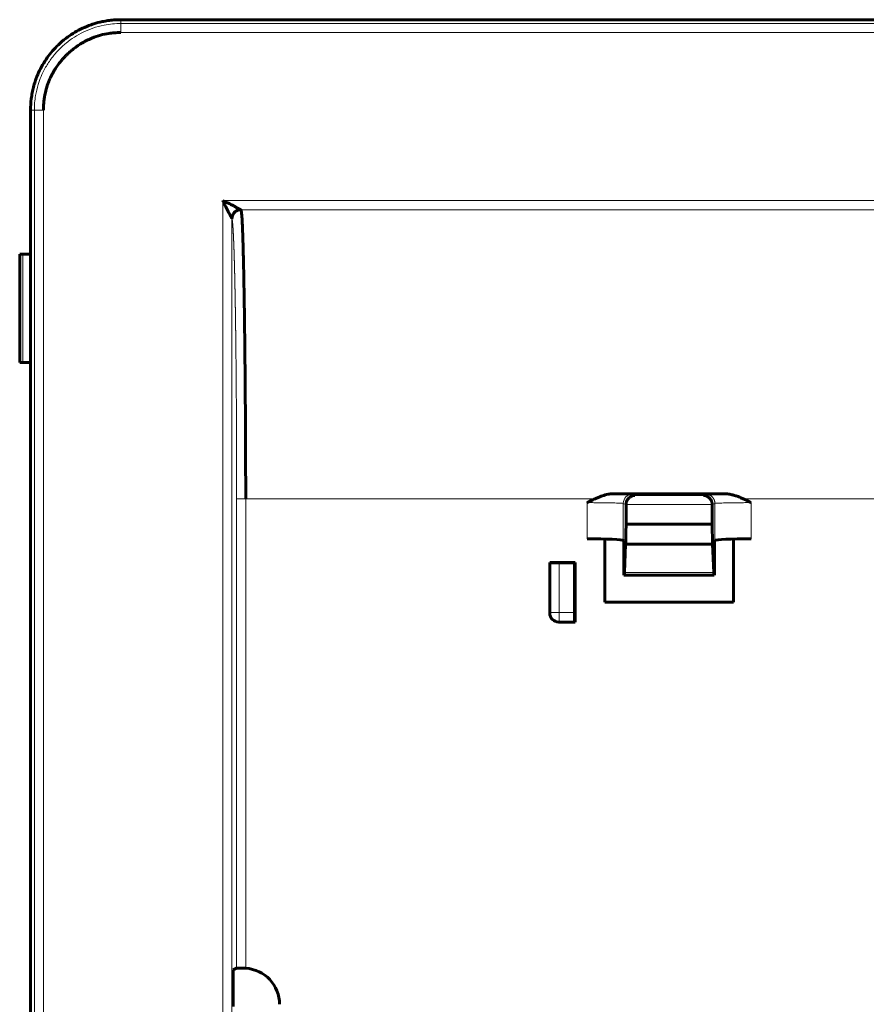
# Model space of a CAD drawing. Header units: millimetres. Extents: x 0 to 297, y 0 to 420.
# Tile 4 of 7: x 135 to 182, y 249 to 304. Entities that reach past the tile are written whole.
import ezdxf

# ---------------------------------------------------------------- set-up
doc = ezdxf.new("R2010")
doc.units = ezdxf.units.MM
doc.linetypes.add('K5LT_BASIC', pattern=[0])
doc.linetypes.add('K5LT_THIN', pattern=[0])
doc.layers.add('Системный слой', color=7, linetype='Continuous')

# ---------------------------------------------------------------- blocks, each defined once
blk = doc.blocks.new('U2')
at = {"layer": 'Системный слой', "color": 150, "linetype": 'K5LT_BASIC', "lineweight": 60, "true_color": 0x0080ff}
for p, q in [((147.159, 293.056), (147.076, 293.035)), ((147.243, 293.063), (147.159, 293.056)), ((146.751, 292.648), (146.743, 292.564)), ((146.772, 292.73), (146.751, 292.648)), ((146.807, 292.808), (146.772, 292.73)), ((147.076, 293.035), (146.999, 293))]:
    blk.add_line(p, q, dxfattribs=at)
blk.add_arc((147.244, 292.563), 0.5, 119.2639, 150.7361, dxfattribs=at)

msp = doc.modelspace()

# ---------------------------------------------------------------- linework, layer by layer
at = {"layer": 'Системный слой', "color": 7, "linetype": 'K5LT_THIN', "lineweight": 18}
for p, q in [((140.608, 303.574), (140.608, 303.363)), ((140.608, 303.363), (140.608, 302.864)), ((140.608, 303.363), (212.408, 303.363)), ((212.408, 302.864), (140.608, 302.864)), ((135.822, 298.577), (135.611, 298.577)), ((135.822, 298.577), (136.321, 298.577)), ((135.822, 97.568), (135.822, 298.577)), ((136.321, 298.577), (136.321, 97.568)), ((146.244, 293.563), (212.408, 293.563)), ((146.244, 156.777), (146.244, 293.563)), ((212.408, 293.063), (147.243, 293.063)), ((147.243, 293.063), (147.243, 293.063)), ((146.744, 292.563), (146.743, 292.564)), ((146.744, 292.563), (146.744, 156.768)), ((135.177, 284.606), (135.177, 290.606)), ((168.881, 277.317), (169.016, 277.249)), ((169.016, 277.249), (172.813, 277.249)), ((172.813, 277.249), (172.947, 277.317)), ((147.506, 277.071), (147.006, 277.071)), ((147.006, 251.1), (147.006, 277.071)), ((166.821, 277.072), (147.506, 277.071)), ((147.506, 277.071), (147.506, 251.1)), ((166.383, 274.853), (166.383, 276.859)), ((168.533, 276.741), (168.382, 276.817)), ((168.382, 276.817), (168.382, 274.769)), ((173.296, 276.75), (168.533, 276.75)), ((173.447, 276.817), (173.296, 276.741)), ((173.447, 274.769), (173.447, 276.817)), ((189.221, 277.072), (175.007, 277.072)), ((175.446, 276.859), (175.446, 274.853)), ((173.319, 274.557), (168.509, 274.557)), ((164.341, 273.527), (164.341, 270.779)), ((164.84, 273.518), (164.84, 270.779)), ((173.379, 272.985), (168.45, 272.985)), ((164.341, 270.779), (164.314, 270.753)), ((164.84, 270.779), (164.341, 270.779)), ((164.84, 270.779), (164.84, 270.279)), ((164.84, 270.779), (165.679, 270.779)), ((164.814, 270.253), (164.84, 270.279)), ((165.688, 270.279), (164.84, 270.279))]:
    msp.add_line(p, q, dxfattribs=at)
at = {"layer": 'Системный слой', "color": 150, "linetype": 'K5LT_BASIC', "lineweight": 60, "true_color": 0x0080ff}
for p, q in [((140.608, 303.574), (223.621, 303.574)), ((135.611, 97.568), (135.611, 298.577)), ((135.012, 284.606), (135.012, 290.606)), ((135.012, 290.606), (135.177, 290.606)), ((135.177, 290.606), (135.611, 290.606)), ((135.177, 284.606), (135.012, 284.606)), ((135.611, 284.606), (135.177, 284.606)), ((173.955, 277.35), (167.874, 277.35)), ((168.533, 276.75), (168.533, 276.741)), ((168.533, 275.671), (168.533, 276.741)), ((173.296, 276.741), (173.296, 276.75)), ((173.296, 276.741), (173.296, 275.671)), ((173.296, 275.671), (168.533, 275.671)), ((167.358, 271.35), (167.358, 274.842)), ((168.382, 274.769), (168.407, 274.738)), ((168.407, 274.738), (168.412, 273.035)), ((168.45, 272.985), (168.509, 274.557)), ((168.509, 274.557), (168.509, 274.559)), ((168.509, 274.559), (173.319, 274.559)), ((173.319, 274.559), (173.319, 274.557)), ((173.319, 274.557), (173.379, 272.985)), ((173.417, 273.035), (173.422, 274.738)), ((173.422, 274.738), (173.447, 274.769)), ((174.471, 274.842), (174.471, 271.35)), ((164.314, 273.553), (165.714, 273.553)), ((164.314, 270.753), (164.314, 273.553)), ((164.314, 273.553), (164.341, 273.527)), ((165.679, 273.518), (164.84, 273.518)), ((165.679, 273.518), (165.714, 273.553)), ((165.679, 270.779), (165.679, 273.518)), ((165.714, 273.553), (165.714, 270.253)), ((168.419, 272.853), (168.438, 272.853)), ((168.438, 272.853), (173.391, 272.853)), ((173.391, 272.853), (173.41, 272.853)), ((174.471, 271.35), (167.358, 271.35)), ((165.714, 270.253), (164.814, 270.253)), ((165.714, 270.253), (165.688, 270.279)), ((147.006, 251.1), (146.814, 251.004)), ((146.814, 251.004), (146.814, 248.978))]:
    msp.add_line(p, q, dxfattribs=at)
at = {"layer": 'Системный слой', "color": 7, "linetype": 'K5LT_THIN', "lineweight": 18}
for centre, major_axis, ratio, start_param, end_param in [((147.243, 292.563), (-0.436, -0.244), 0.999363, 4.201864, 5.772117), ((168.881, 276.817), (-0.224, -0.447), 0.999239, 3.605423, 5.17561), ((164.84, 270.779), (0.354, -0.354), 0.999695, 3.927143, 5.497635)]:
    msp.add_ellipse(centre, major_axis=major_axis, ratio=ratio, start_param=start_param, end_param=end_param, dxfattribs=at)
at = {"layer": 'Системный слой', "color": 150, "linetype": 'K5LT_BASIC', "lineweight": 60, "true_color": 0x0080ff}
for centre, major_axis, ratio, start_param, end_param in [((168.464, 276.089), (0, 2), 0.034921, 3.841937, 4.501895), ((173.364, 276.089), (0, 2), 0.034921, -4.501895, -3.841937), ((166.383, 274.766), (-2, 0), 0.043661, 3.176499, 4.712389), ((175.446, 274.766), (2, 0), 0.043661, 1.570796, 3.106686), ((164.84, 273.527), (-0.5, 0), 0.017455, 0.01745, 1.57079), ((168.419, 273.053), (0, 0.2), 0.034921, 1.658063, 3.141581), ((168.438, 273.353), (0, -0.5), 0.034921, 0, 0.744077), ((173.391, 273.353), (0, -0.5), 0.034921, 5.539108, 6.283185), ((173.41, 273.053), (0, 0.2), 0.034921, 3.141621, 4.625123), ((164.814, 270.753), (0.354, 0.354), 0.999695, 2.356347, 3.926835), ((165.688, 270.779), (0, 0.5), 0.017455, 1.570803, 3.124148), ((147.506, 251.1), (-0.5, 0), 0.008727, 4.976474, 6.265732), ((147.375, 249.104), (-1.898, -0.633), 0.999619, 2.820017, 4.325531)]:
    msp.add_ellipse(centre, major_axis=major_axis, ratio=ratio, start_param=start_param, end_param=end_param, dxfattribs=at)
for points, knots in [([(135.611, 298.577), (135.611, 298.786), (135.631, 299.107), (135.699, 299.53), (135.772, 299.849), (135.849, 300.108), (135.956, 300.413), (136.103, 300.758), (136.333, 301.18), (136.602, 301.577), (136.904, 301.943), (137.258, 302.297), (137.643, 302.611), (138.06, 302.884), (138.489, 303.112), (138.843, 303.256), (139.209, 303.378), (139.521, 303.46), (139.891, 303.525), (140.236, 303.564), (140.475, 303.574), (140.608, 303.574)], [0, 0, 0, 0, 2.074949, 3.186996, 4.256292, 5.325587, 5.874677, 7.464088, 9.053498, 10.642908, 12.225662, 13.762863, 15.607494, 17.160758, 18.714022, 20.423151, 20.955205, 22.552039, 23.619236, 24.686434, 26, 26, 26, 26]), ([(140.608, 302.864), (140.571, 302.864), (140.507, 302.863), (140.384, 302.859), (140.198, 302.847), (139.886, 302.81), (139.468, 302.723), (139.105, 302.6), (138.851, 302.49), (138.728, 302.431), (138.628, 302.38), (138.551, 302.338), (138.472, 302.293), (138.408, 302.254), (138.33, 302.206), (138.229, 302.14), (138.068, 302.026), (137.884, 301.881), (137.74, 301.753), (137.649, 301.667), (137.595, 301.615), (137.541, 301.56), (137.475, 301.491), (137.394, 301.403), (137.285, 301.276), (137.143, 301.097), (137.012, 300.908), (136.914, 300.75), (136.86, 300.657), (136.823, 300.589), (136.785, 300.519), (136.751, 300.452), (136.709, 300.365), (136.661, 300.257), (136.598, 300.104), (136.513, 299.868), (136.413, 299.512), (136.344, 299.097), (136.323, 298.77), (136.321, 298.613), (136.321, 298.577)], [0, 0, 0, 0, 5.271908, 9.129377, 17.572667, 31.943036, 54.142298, 78.558478, 86.622687, 93.67369, 98.117725, 102.653553, 106.210496, 111.104399, 113.394871, 119.296983, 128.38691, 141.65334, 152.72693, 156.002856, 159.448691, 163.489451, 167.090979, 173.124238, 180.47275, 191.008653, 205.779699, 213.409762, 217.588258, 221.198083, 224.445984, 229.021431, 231.979759, 238.220228, 245.895948, 255.610734, 274.178828, 298.633218, 315.783262, 321, 321, 321, 321]), ([(146.743, 292.564), (146.742, 292.577), (146.726, 292.616), (146.694, 292.681), (146.669, 292.729), (146.645, 292.774), (146.626, 292.808), (146.615, 292.829), (146.605, 292.845), (146.595, 292.861), (146.584, 292.878), (146.572, 292.895), (146.556, 292.921), (146.537, 292.956), (146.509, 293.009), (146.476, 293.074), (146.43, 293.167), (146.383, 293.265), (146.318, 293.403), (146.274, 293.498), (146.244, 293.563)], [0, 0, 0, 0, 2.860231, 3.969926, 5.020719, 6.292256, 6.925685, 7.252471, 7.593984, 7.946475, 8.317231, 8.695581, 9.092904, 9.926085, 10.793378, 12.150109, 13.555851, 15.932038, 17.498395, 21, 21, 21, 21]), ([(146.244, 293.563), (146.311, 293.532), (146.416, 293.484), (146.565, 293.413), (146.664, 293.365), (146.739, 293.328), (146.792, 293.301), (146.834, 293.279), (146.872, 293.258), (146.893, 293.246), (146.908, 293.237), (146.918, 293.23), (146.928, 293.224), (146.936, 293.218), (146.944, 293.212), (146.952, 293.208), (146.96, 293.203), (146.982, 293.19), (147.019, 293.169), (147.064, 293.145), (147.111, 293.121), (147.176, 293.088), (147.224, 293.067), (147.241, 293.064), (147.243, 293.063)], [0, 0, 0, 0, 4.351206, 6.694223, 9.476205, 10.821043, 11.661435, 12.99172, 13.70188, 14.29934, 14.560847, 14.816962, 15.056376, 15.284322, 15.494854, 15.699644, 15.891734, 16.077235, 17.399533, 18.693457, 19.596933, 21.27525, 24.46466, 25, 25, 25, 25]), ([(147.243, 293.063), (147.255, 293.041), (147.278, 292.909), (147.308, 292.486), (147.334, 291.906), (147.359, 291.165), (147.383, 290.241), (147.406, 289.143), (147.427, 287.893), (147.446, 286.506), (147.463, 285.01), (147.477, 283.432), (147.49, 281.756), (147.499, 280.076), (147.504, 278.493), (147.505, 277.516), (147.506, 277.071)], [0, 0, 0, 0, 1.482685, 2.776424, 3.936642, 5.128, 6.360211, 7.582465, 8.81917, 10.055924, 11.286184, 12.500554, 13.698793, 14.977838, 16.076596, 17, 17, 17, 17]), ([(146.999, 293), (146.993, 292.996), (146.987, 292.993), (146.971, 292.983), (146.962, 292.977), (146.938, 292.96), (146.924, 292.948), (146.896, 292.924), (146.883, 292.911), (146.863, 292.887), (146.854, 292.878), (146.844, 292.864), (146.842, 292.861), (146.838, 292.856), (146.836, 292.854), (146.832, 292.847), (146.829, 292.843), (146.825, 292.837), (146.823, 292.834), (146.817, 292.824), (146.812, 292.816), (146.807, 292.808)], [0, 0, 0, 0, 0.851824, 0.851824, 2.2, 2.2, 4.4, 4.4, 6.6, 6.6, 8.123992, 8.123992, 8.626745, 8.626745, 8.928321, 8.928321, 9.531472, 9.531472, 9.891093, 9.891093, 11, 11, 11, 11]), ([(166.821, 277.072), (166.879, 277.1), (166.967, 277.138), (167.104, 277.192), (167.232, 277.238), (167.382, 277.283), (167.522, 277.316), (167.651, 277.337), (167.758, 277.348), (167.829, 277.35), (167.866, 277.35), (167.871, 277.35), (167.874, 277.35)], [0, 0, 0, 0, 2.252025, 3.439242, 5.228178, 7.076539, 8.983786, 10.356785, 11.696239, 12.823217, 12.871805, 13, 13, 13, 13]), ([(168.533, 276.75), (168.533, 276.775), (168.537, 276.814), (168.549, 276.872), (168.566, 276.927), (168.597, 276.997), (168.647, 277.07), (168.714, 277.139), (168.792, 277.192), (168.893, 277.236), (168.968, 277.249), (169.016, 277.249)], [0, 0, 0, 0, 0.985672, 1.511651, 2.279806, 3.306322, 4.672463, 6.172491, 7.818067, 9.387472, 12, 12, 12, 12]), ([(173.296, 276.75), (173.295, 276.775), (173.292, 276.814), (173.28, 276.872), (173.263, 276.927), (173.231, 276.997), (173.182, 277.07), (173.115, 277.139), (173.037, 277.192), (172.936, 277.236), (172.86, 277.249), (172.813, 277.249)], [0, 0, 0, 0, 0.984585, 1.510171, 2.278145, 3.304598, 4.670808, 6.170979, 7.816755, 9.386488, 12, 12, 12, 12]), ([(173.955, 277.35), (173.962, 277.35), (173.994, 277.35), (174.082, 277.347), (174.201, 277.334), (174.36, 277.304), (174.529, 277.26), (174.727, 277.192), (174.886, 277.127), (174.98, 277.085), (175.007, 277.072)], [0, 0, 0, 0, 0.227119, 0.977103, 2.64553, 3.816341, 5.836546, 7.907564, 10.092018, 11, 11, 11, 11]), ([(166.383, 276.859), (166.385, 276.86), (166.39, 276.863), (166.397, 276.866), (166.405, 276.87), (166.415, 276.875), (166.427, 276.881), (166.446, 276.891), (166.473, 276.905), (166.514, 276.925), (166.63, 276.983), (166.735, 277.034), (166.821, 277.073)], [0, 0, 0, 0, 0.371451, 0.742903, 1.114354, 1.485805, 2.228708, 2.97161, 4.454504, 6.23471, 9.200129, 22, 22, 22, 22]), ([(175.007, 277.073), (175.07, 277.044), (175.196, 276.984), (175.332, 276.916), (175.415, 276.874), (175.436, 276.863), (175.446, 276.859)], [0, 0, 0, 0, 10.236782, 20.473565, 22.463335, 24, 24, 24, 24])]:
    msp.add_open_spline(points, degree=3, knots=knots, dxfattribs=at)
at = {"layer": 'Системный слой', "color": 7, "linetype": 'K5LT_THIN', "lineweight": 18}
for points, knots in [([(135.822, 298.577), (135.822, 298.844), (135.862, 299.321), (136.008, 299.937), (136.189, 300.437), (136.418, 300.913), (136.731, 301.406), (137.126, 301.88), (137.565, 302.287), (138.031, 302.623), (138.525, 302.898), (139.075, 303.125), (139.77, 303.311), (140.298, 303.363), (140.608, 303.363)], [0, 0, 0, 0, 1.599088, 2.859413, 3.780976, 4.777833, 6.016067, 7.269107, 8.460105, 9.587799, 10.703166, 11.834781, 13.141933, 15, 15, 15, 15]), ([(147.006, 277.071), (147.006, 277.092), (147.006, 277.114), (147.006, 277.157), (147.006, 277.178), (147.006, 277.221), (147.006, 277.243), (147.006, 277.286), (147.006, 277.308), (147.006, 277.351), (147.006, 277.372), (147.006, 277.415), (147.006, 277.437), (147.006, 277.48), (147.006, 277.502), (147.006, 277.545), (147.006, 277.567), (147.006, 277.61), (147.005, 277.631), (147.005, 277.675), (147.005, 277.696), (147.005, 277.74), (147.005, 277.761), (147.005, 277.804), (147.005, 277.826), (147.005, 277.869), (147.005, 277.891), (147.005, 277.934), (147.005, 277.956), (147.005, 277.999), (147.005, 278.021), (147.005, 278.065), (147.005, 278.086), (147.005, 278.13), (147.005, 278.151), (147.005, 278.195), (147.005, 278.216), (147.005, 278.26), (147.005, 278.282), (147.005, 278.325), (147.005, 278.347), (147.005, 278.39), (147.005, 278.412), (147.005, 278.456), (147.005, 278.477), (147.004, 278.521), (147.004, 278.543), (147.004, 278.586), (147.004, 278.608), (147.004, 278.651), (147.004, 278.673), (147.004, 278.717), (147.004, 278.738), (147.004, 278.782), (147.004, 278.804), (147.004, 278.847), (147.004, 278.869), (147.004, 278.913), (147.004, 278.934), (147.004, 278.978), (147.004, 279), (147.003, 279.043), (147.003, 279.065), (147.003, 279.109), (147.003, 279.131), (147.003, 279.174), (147.003, 279.196), (147.003, 279.24), (147.003, 279.261), (147.003, 279.305), (147.003, 279.327), (147.003, 279.37), (147.003, 279.392), (147.002, 279.436), (147.002, 279.458), (147.002, 279.501), (147.002, 279.523), (147.002, 279.567), (147.002, 279.589), (147.002, 279.632), (147.002, 279.654), (147.002, 279.698), (147.002, 279.719), (147.002, 279.763), (147.001, 279.785), (147.001, 279.829), (147.001, 279.85), (147.001, 279.894), (147.001, 279.916), (147.001, 279.959), (147.001, 279.981), (147.001, 280.025), (147.001, 280.047), (147, 280.09), (147, 280.112), (147, 280.156), (147, 280.177), (147, 280.221), (147, 280.243), (147, 280.286), (147, 280.308), (146.999, 280.352), (146.999, 280.373), (146.999, 280.417), (146.999, 280.439), (146.999, 280.482), (146.999, 280.504), (146.999, 280.548), (146.999, 280.569), (146.998, 280.613), (146.998, 280.635), (146.998, 280.678), (146.998, 280.7), (146.998, 280.743), (146.998, 280.765), (146.998, 280.808), (146.998, 280.83), (146.997, 280.874), (146.997, 280.895), (146.997, 280.939), (146.997, 280.96), (146.997, 281.004), (146.997, 281.026), (146.996, 281.069), (146.996, 281.091), (146.996, 281.134), (146.996, 281.156), (146.996, 281.199), (146.996, 281.221), (146.995, 281.264), (146.995, 281.286), (146.995, 281.329), (146.995, 281.35), (146.995, 281.394), (146.995, 281.415), (146.995, 281.459), (146.994, 281.48), (146.994, 281.523), (146.994, 281.545), (146.994, 281.588), (146.994, 281.61), (146.993, 281.653), (146.993, 281.674), (146.993, 281.718), (146.993, 281.739), (146.993, 281.782), (146.993, 281.804), (146.992, 281.847), (146.992, 281.868), (146.992, 281.911), (146.992, 281.933), (146.992, 281.976), (146.992, 281.997), (146.991, 282.04), (146.991, 282.062), (146.991, 282.104), (146.991, 282.126), (146.991, 282.169), (146.99, 282.19), (146.99, 282.233), (146.99, 282.254), (146.99, 282.297), (146.99, 282.319), (146.989, 282.361), (146.989, 282.383), (146.989, 282.425), (146.989, 282.447), (146.988, 282.489), (146.988, 282.511), (146.988, 282.553), (146.988, 282.575), (146.988, 282.617), (146.987, 282.638), (146.987, 282.681), (146.987, 282.702), (146.987, 282.745), (146.987, 282.766), (146.986, 282.808), (146.986, 282.829), (146.986, 282.872), (146.986, 282.893), (146.985, 282.935), (146.985, 282.956), (146.985, 282.999), (146.985, 283.02), (146.985, 283.062), (146.984, 283.083), (146.984, 283.125), (146.984, 283.146), (146.984, 283.188), (146.983, 283.209), (146.983, 283.251), (146.983, 283.271), (146.983, 283.313), (146.982, 283.334), (146.982, 283.376), (146.982, 283.397), (146.982, 283.438), (146.982, 283.459), (146.981, 283.5), (146.981, 283.521), (146.981, 283.562), (146.981, 283.583), (146.98, 283.624), (146.98, 283.645), (146.98, 283.686), (146.98, 283.707), (146.979, 283.748), (146.979, 283.768), (146.979, 283.809), (146.978, 283.83), (146.978, 283.87), (146.978, 283.891), (146.978, 283.932), (146.977, 283.952), (146.977, 283.993), (146.977, 284.013), (146.977, 284.053), (146.976, 284.074), (146.976, 284.114), (146.976, 284.134), (146.975, 284.175), (146.975, 284.195), (146.975, 284.235), (146.975, 284.255), (146.974, 284.295), (146.974, 284.315), (146.974, 284.355), (146.974, 284.375), (146.973, 284.415), (146.973, 284.435), (146.973, 284.474), (146.973, 284.494), (146.972, 284.534), (146.972, 284.554), (146.972, 284.593), (146.971, 284.613), (146.971, 284.652), (146.971, 284.672), (146.97, 284.711), (146.97, 284.731), (146.97, 284.77), (146.97, 284.79), (146.969, 284.829), (146.969, 284.848), (146.969, 284.887), (146.968, 284.906), (146.968, 284.945), (146.968, 284.964), (146.967, 285.003), (146.967, 285.022), (146.967, 285.061), (146.967, 285.08), (146.966, 285.119), (146.966, 285.138), (146.966, 285.176), (146.965, 285.195), (146.965, 285.233), (146.965, 285.252), (146.964, 285.29), (146.964, 285.309), (146.964, 285.347), (146.964, 285.366), (146.963, 285.404), (146.963, 285.423), (146.963, 285.46), (146.962, 285.479), (146.962, 285.517), (146.962, 285.535), (146.961, 285.573), (146.961, 285.591), (146.961, 285.629), (146.96, 285.647), (146.96, 285.684), (146.96, 285.703), (146.959, 285.74), (146.959, 285.758), (146.959, 285.795), (146.958, 285.813), (146.958, 285.85), (146.958, 285.868), (146.957, 285.905), (146.957, 285.923), (146.957, 285.96), (146.957, 285.978), (146.956, 286.014), (146.956, 286.032), (146.955, 286.068), (146.955, 286.086), (146.955, 286.122), (146.954, 286.14), (146.954, 286.176), (146.954, 286.194), (146.953, 286.23), (146.953, 286.248), (146.953, 286.283), (146.952, 286.301), (146.952, 286.336), (146.952, 286.354), (146.951, 286.389), (146.951, 286.407), (146.951, 286.442), (146.95, 286.46), (146.95, 286.495), (146.95, 286.512), (146.949, 286.547), (146.949, 286.564), (146.948, 286.599), (146.948, 286.616), (146.948, 286.651), (146.948, 286.668), (146.947, 286.702), (146.947, 286.72), (146.946, 286.754), (146.946, 286.771), (146.946, 286.805), (146.945, 286.822), (146.945, 286.856), (146.945, 286.873), (146.944, 286.906), (146.944, 286.923), (146.943, 286.957), (146.943, 286.973), (146.943, 287.007), (146.943, 287.023), (146.942, 287.057), (146.942, 287.073), (146.941, 287.106), (146.941, 287.123), (146.941, 287.156), (146.94, 287.172), (146.94, 287.205), (146.94, 287.221), (146.939, 287.254), (146.939, 287.27), (146.938, 287.303), (146.938, 287.319), (146.938, 287.351), (146.937, 287.368), (146.937, 287.4), (146.937, 287.416), (146.936, 287.448), (146.936, 287.464), (146.935, 287.496), (146.935, 287.512), (146.935, 287.544), (146.934, 287.56), (146.934, 287.591), (146.934, 287.607), (146.933, 287.639), (146.933, 287.654), (146.932, 287.686), (146.932, 287.702), (146.931, 287.733), (146.931, 287.749), (146.931, 287.78), (146.93, 287.795), (146.93, 287.826), (146.93, 287.842), (146.929, 287.873), (146.929, 287.888), (146.928, 287.919), (146.928, 287.935), (146.928, 287.965), (146.927, 287.981), (146.927, 288.011), (146.927, 288.026), (146.926, 288.057), (146.926, 288.072), (146.925, 288.102), (146.925, 288.117), (146.924, 288.148), (146.924, 288.163), (146.924, 288.193), (146.923, 288.208), (146.923, 288.238), (146.922, 288.253), (146.922, 288.282), (146.922, 288.297), (146.921, 288.327), (146.921, 288.342), (146.92, 288.371), (146.92, 288.386), (146.919, 288.415), (146.919, 288.43), (146.919, 288.459), (146.918, 288.474), (146.918, 288.503), (146.918, 288.518), (146.917, 288.547), (146.917, 288.562), (146.916, 288.591), (146.916, 288.605), (146.915, 288.634), (146.915, 288.648), (146.914, 288.677), (146.914, 288.691), (146.914, 288.72), (146.913, 288.734), (146.913, 288.763), (146.912, 288.777), (146.912, 288.806), (146.912, 288.82), (146.911, 288.848), (146.911, 288.862), (146.91, 288.89), (146.91, 288.904), (146.909, 288.933), (146.909, 288.947), (146.908, 288.975), (146.908, 288.989), (146.907, 289.017), (146.907, 289.03), (146.907, 289.058), (146.906, 289.072), (146.906, 289.1), (146.905, 289.114), (146.905, 289.141), (146.905, 289.155), (146.904, 289.183), (146.904, 289.196), (146.903, 289.224), (146.903, 289.237), (146.902, 289.264), (146.902, 289.278), (146.901, 289.305), (146.901, 289.319), (146.9, 289.345), (146.9, 289.359), (146.899, 289.386), (146.899, 289.399), (146.898, 289.426), (146.898, 289.439), (146.898, 289.466), (146.897, 289.479), (146.897, 289.505), (146.896, 289.518), (146.896, 289.545), (146.895, 289.558), (146.895, 289.584), (146.894, 289.597), (146.894, 289.623), (146.893, 289.636), (146.893, 289.662), (146.893, 289.675), (146.892, 289.7), (146.892, 289.713), (146.891, 289.739), (146.891, 289.752), (146.89, 289.777), (146.89, 289.79), (146.889, 289.815), (146.889, 289.828), (146.888, 289.853), (146.888, 289.865), (146.887, 289.89), (146.887, 289.903), (146.886, 289.928), (146.886, 289.94), (146.885, 289.965), (146.885, 289.977), (146.884, 290.002), (146.884, 290.014), (146.883, 290.038), (146.883, 290.051), (146.882, 290.075), (146.882, 290.087), (146.881, 290.111), (146.881, 290.123), (146.88, 290.147), (146.88, 290.159), (146.879, 290.183), (146.879, 290.195), (146.878, 290.219), (146.878, 290.23), (146.877, 290.254), (146.877, 290.266), (146.876, 290.289), (146.876, 290.301), (146.875, 290.324), (146.875, 290.336), (146.874, 290.359), (146.874, 290.37), (146.873, 290.393), (146.873, 290.405), (146.872, 290.427), (146.872, 290.439), (146.871, 290.461), (146.871, 290.473), (146.87, 290.495), (146.87, 290.506), (146.869, 290.529), (146.869, 290.54), (146.868, 290.562), (146.868, 290.573), (146.867, 290.595), (146.867, 290.606), (146.866, 290.628), (146.866, 290.639), (146.865, 290.66), (146.865, 290.671), (146.864, 290.693), (146.864, 290.703), (146.863, 290.725), (146.863, 290.735), (146.862, 290.757), (146.862, 290.767), (146.861, 290.788), (146.861, 290.799), (146.86, 290.82), (146.859, 290.83), (146.859, 290.851), (146.858, 290.861), (146.858, 290.882), (146.857, 290.892), (146.857, 290.912), (146.856, 290.923), (146.856, 290.943), (146.855, 290.953), (146.855, 290.973), (146.854, 290.983), (146.853, 291.003), (146.853, 291.013), (146.852, 291.032), (146.852, 291.042), (146.851, 291.062), (146.851, 291.072), (146.85, 291.091), (146.85, 291.101), (146.849, 291.12), (146.849, 291.13), (146.848, 291.149), (146.848, 291.158), (146.847, 291.177), (146.847, 291.186), (146.846, 291.205), (146.846, 291.215), (146.845, 291.233), (146.844, 291.242), (146.844, 291.261), (146.843, 291.27), (146.843, 291.288), (146.842, 291.297), (146.842, 291.315), (146.841, 291.324), (146.84, 291.342), (146.84, 291.351), (146.839, 291.368), (146.839, 291.377), (146.838, 291.395), (146.838, 291.403), (146.837, 291.421), (146.837, 291.429), (146.836, 291.446), (146.836, 291.455), (146.835, 291.472), (146.835, 291.48), (146.834, 291.497), (146.833, 291.505), (146.833, 291.522), (146.832, 291.53), (146.832, 291.546), (146.831, 291.554), (146.83, 291.57), (146.83, 291.578), (146.829, 291.594), (146.829, 291.602), (146.828, 291.618), (146.828, 291.626), (146.827, 291.641), (146.827, 291.649), (146.826, 291.665), (146.826, 291.672), (146.825, 291.687), (146.825, 291.695), (146.824, 291.71), (146.823, 291.717), (146.823, 291.732), (146.822, 291.739), (146.822, 291.754), (146.821, 291.761), (146.82, 291.776), (146.82, 291.783), (146.819, 291.797), (146.819, 291.804), (146.818, 291.818), (146.818, 291.825), (146.817, 291.839), (146.817, 291.846), (146.816, 291.859), (146.816, 291.866), (146.815, 291.879), (146.814, 291.886), (146.814, 291.899), (146.813, 291.906), (146.813, 291.919), (146.812, 291.925), (146.811, 291.938), (146.811, 291.945), (146.81, 291.957), (146.81, 291.963), (146.809, 291.976), (146.809, 291.982), (146.808, 291.994), (146.808, 292), (146.807, 292.012), (146.806, 292.018), (146.806, 292.03), (146.805, 292.036), (146.805, 292.048), (146.804, 292.054), (146.803, 292.065), (146.803, 292.071), (146.802, 292.082), (146.802, 292.088), (146.801, 292.099), (146.801, 292.104), (146.8, 292.115), (146.8, 292.12), (146.799, 292.131), (146.799, 292.136), (146.798, 292.147), (146.797, 292.152), (146.797, 292.162), (146.796, 292.167), (146.796, 292.177), (146.795, 292.182), (146.794, 292.192), (146.794, 292.197), (146.793, 292.207), (146.793, 292.212), (146.792, 292.221), (146.792, 292.226), (146.791, 292.235), (146.791, 292.24), (146.79, 292.249), (146.789, 292.253), (146.789, 292.262), (146.788, 292.267), (146.788, 292.276), (146.787, 292.28), (146.786, 292.288), (146.786, 292.293), (146.785, 292.301), (146.785, 292.305), (146.784, 292.313), (146.784, 292.317), (146.783, 292.325), (146.783, 292.329), (146.782, 292.337), (146.781, 292.341), (146.781, 292.348), (146.78, 292.352), (146.78, 292.359), (146.779, 292.363), (146.778, 292.37), (146.778, 292.374), (146.777, 292.381), (146.777, 292.384), (146.776, 292.391), (146.776, 292.394), (146.775, 292.401), (146.775, 292.404), (146.774, 292.41), (146.773, 292.414), (146.773, 292.42), (146.772, 292.423), (146.772, 292.429), (146.771, 292.432), (146.77, 292.438), (146.77, 292.44), (146.769, 292.446), (146.769, 292.449), (146.768, 292.454), (146.768, 292.457), (146.767, 292.462), (146.767, 292.465), (146.766, 292.47), (146.766, 292.472), (146.765, 292.477), (146.764, 292.48), (146.764, 292.484), (146.763, 292.487), (146.762, 292.491), (146.762, 292.493), (146.761, 292.498), (146.761, 292.5), (146.76, 292.504), (146.76, 292.506), (146.759, 292.51), (146.759, 292.512), (146.758, 292.515), (146.758, 292.517), (146.757, 292.521), (146.756, 292.523), (146.756, 292.526), (146.755, 292.528), (146.755, 292.531), (146.754, 292.532), (146.753, 292.535), (146.753, 292.537), (146.752, 292.54), (146.752, 292.541), (146.751, 292.544), (146.751, 292.545), (146.75, 292.547), (146.75, 292.548), (146.749, 292.551), (146.749, 292.552), (146.748, 292.554), (146.747, 292.555), (146.747, 292.557), (146.746, 292.558), (146.745, 292.56), (146.744, 292.562), (146.744, 292.563)], [0, 0, 0, 0, 0.965206, 0.965206, 1.931111, 1.931111, 2.897716, 2.897716, 3.865023, 3.865023, 4.833032, 4.833032, 5.801745, 5.801745, 6.771163, 6.771163, 7.741288, 7.741288, 8.712119, 8.712119, 9.683659, 9.683659, 10.655908, 10.655908, 11.628866, 11.628866, 12.602536, 12.602536, 13.576917, 13.576917, 14.55201, 14.55201, 15.527816, 15.527816, 16.504336, 16.504336, 17.481569, 17.481569, 18.459517, 18.459517, 19.43818, 19.43818, 20.417558, 20.417558, 21.397651, 21.397651, 22.378459, 22.378459, 23.359984, 23.359984, 24.342224, 24.342224, 25.325179, 25.325179, 26.30885, 26.30885, 27.293237, 27.293237, 28.278338, 28.278338, 29.264154, 29.264154, 30.250685, 30.250685, 31.237929, 31.237929, 32.225886, 32.225886, 33.214556, 33.214556, 34.203938, 34.203938, 35.19403, 35.19403, 36.184833, 36.184833, 37.176344, 37.176344, 38.168564, 38.168564, 39.16149, 39.16149, 40.155122, 40.155122, 41.149458, 41.149458, 42.144497, 42.144497, 43.140238, 43.140238, 44.136678, 44.136678, 45.133816, 45.133816, 46.13165, 46.13165, 47.130179, 47.130179, 48.1294, 48.1294, 49.129312, 49.129312, 50.129913, 50.129913, 51.131199, 51.131199, 52.13317, 52.13317, 53.135822, 53.135822, 54.139154, 54.139154, 55.143162, 55.143162, 56.147844, 56.147844, 57.153197, 57.153197, 58.159219, 58.159219, 59.165907, 59.165907, 60.173258, 60.173258, 61.181269, 61.181269, 62.189936, 62.189936, 63.199257, 63.199257, 64.209228, 64.209228, 65.219846, 65.219846, 66.231108, 66.231108, 67.24301, 67.24301, 68.255548, 68.255548, 69.26872, 69.26872, 70.28252, 70.28252, 71.296947, 71.296947, 72.311995, 72.311995, 73.327661, 73.327661, 74.34394, 74.34394, 75.36083, 75.36083, 76.378325, 76.378325, 77.396423, 77.396423, 78.415117, 78.415117, 79.434405, 79.434405, 80.454282, 80.454282, 81.474743, 81.474743, 82.495785, 82.495785, 83.517402, 83.517402, 84.539591, 84.539591, 85.562346, 85.562346, 86.585664, 86.585664, 87.609539, 87.609539, 88.633967, 88.633967, 89.658881, 89.658881, 90.683643, 90.683643, 91.708074, 91.708074, 92.732162, 92.732162, 93.755895, 93.755895, 94.779261, 94.779261, 95.802248, 95.802248, 96.824843, 96.824843, 97.847034, 97.847034, 98.868811, 98.868811, 99.890162, 99.890162, 100.911074, 100.911074, 101.931538, 101.931538, 102.951541, 102.951541, 103.971073, 103.971073, 104.990123, 104.990123, 106.008681, 106.008681, 107.026736, 107.026736, 108.044278, 108.044278, 109.061297, 109.061297, 110.077782, 110.077782, 111.093724, 111.093724, 112.109114, 112.109114, 113.123942, 113.123942, 114.138199, 114.138199, 115.151876, 115.151876, 116.164963, 116.164963, 117.177453, 117.177453, 118.189337, 118.189337, 119.200606, 119.200606, 120.211253, 120.211253, 121.221269, 121.221269, 122.230648, 122.230648, 123.239381, 123.239381, 124.24746, 124.24746, 125.254881, 125.254881, 126.261634, 126.261634, 127.267714, 127.267714, 128.273113, 128.273113, 129.277827, 129.277827, 130.281849, 130.281849, 131.285172, 131.285172, 132.287792, 132.287792, 133.289702, 133.289702, 134.290899, 134.290899, 135.291376, 135.291376, 136.291129, 136.291129, 137.290153, 137.290153, 138.288444, 138.288444, 139.285999, 139.285999, 140.282812, 140.282812, 141.278881, 141.278881, 142.274201, 142.274201, 143.26877, 143.26877, 144.262585, 144.262585, 145.255643, 145.255643, 146.24794, 146.24794, 147.239475, 147.239475, 148.230246, 148.230246, 149.220251, 149.220251, 150.209487, 150.209487, 151.197954, 151.197954, 152.185649, 152.185649, 153.171914, 153.171914, 154.156596, 154.156596, 155.139756, 155.139756, 156.121458, 156.121458, 157.101768, 157.101768, 158.080752, 158.080752, 159.058475, 159.058475, 160.035007, 160.035007, 161.010414, 161.010414, 161.984768, 161.984768, 162.958139, 162.958139, 163.930598, 163.930598, 164.902219, 164.902219, 165.873075, 165.873075, 166.84324, 166.84324, 167.81279, 167.81279, 168.781802, 168.781802, 169.750353, 169.750353, 170.718523, 170.718523, 171.686391, 171.686391, 172.654037, 172.654037, 173.621544, 173.621544, 174.588995, 174.588995, 175.556473, 175.556473, 176.524063, 176.524063, 177.491852, 177.491852, 178.459091, 178.459091, 179.425212, 179.425212, 180.391982, 180.391982, 181.359346, 181.359346, 182.326494, 182.326494, 183.293508, 183.293508, 184.260471, 184.260471, 185.227462, 185.227462, 186.194562, 186.194562, 187.161849, 187.161849, 188.1294, 188.1294, 189.097294, 189.097294, 190.065605, 190.065605, 191.034408, 191.034408, 192.003779, 192.003779, 192.973789, 192.973789, 193.944513, 193.944513, 194.91602, 194.91602, 195.888382, 195.888382, 196.861669, 196.861669, 197.83595, 197.83595, 198.811293, 198.811293, 199.787764, 199.787764, 200.765431, 200.765431, 201.74436, 201.74436, 202.724614, 202.724614, 203.706257, 203.706257, 204.689354, 204.689354, 205.673965, 205.673965, 206.66004, 206.66004, 207.646825, 207.646825, 208.634318, 208.634318, 209.622517, 209.622517, 210.611422, 210.611422, 211.601031, 211.601031, 212.591341, 212.591341, 213.582353, 213.582353, 214.574064, 214.574064, 215.566472, 215.566472, 216.559576, 216.559576, 217.553374, 217.553374, 218.547864, 218.547864, 219.543044, 219.543044, 220.538911, 220.538911, 221.535465, 221.535465, 222.532702, 222.532702, 223.53062, 223.53062, 224.529218, 224.529218, 225.528492, 225.528492, 226.52844, 226.52844, 227.52906, 227.52906, 228.530349, 228.530349, 229.532305, 229.532305, 230.534924, 230.534924, 231.538203, 231.538203, 232.542141, 232.542141, 233.546733, 233.546733, 234.551978, 234.551978, 235.557871, 235.557871, 236.56441, 236.56441, 237.571591, 237.571591, 238.579412, 238.579412, 239.587869, 239.587869, 240.596958, 240.596958, 241.606676, 241.606676, 242.617019, 242.617019, 243.627985, 243.627985, 244.639569, 244.639569, 245.651767, 245.651767, 246.664576, 246.664576, 247.677993, 247.677993, 248.692012, 248.692012, 249.706631, 249.706631, 250.721846, 250.721846, 251.737651, 251.737651, 252.754045, 252.754045, 253.771021, 253.771021, 254.788576, 254.788576, 255.806707, 255.806707, 256.825408, 256.825408, 257.844676, 257.844676, 258.864506, 258.864506, 259.884893, 259.884893, 260.905835, 260.905835, 261.927325, 261.927325, 262.94936, 262.94936, 263.971936, 263.971936, 264.995047, 264.995047, 266.01869, 266.01869, 267.04286, 267.04286, 268.067502, 268.067502, 269.091986, 269.091986, 270.116115, 270.116115, 271.139878, 271.139878, 272.163262, 272.163262, 273.186255, 273.186255, 274.208847, 274.208847, 275.231025, 275.231025, 276.252778, 276.252778, 277.274094, 277.274094, 278.294964, 278.294964, 279.315375, 279.315375, 280.335317, 280.335317, 281.35478, 281.35478, 282.373753, 282.373753, 283.392226, 283.392226, 284.410189, 284.410189, 285.427632, 285.427632, 286.444545, 286.444545, 287.460919, 287.460919, 288.476744, 288.476744, 289.492012, 289.492012, 290.506713, 290.506713, 291.520838, 291.520838, 292.534379, 292.534379, 293.547328, 293.547328, 294.559676, 294.559676, 295.571415, 295.571415, 296.582538, 296.582538, 297.593037, 297.593037, 298.602903, 298.602903, 299.612131, 299.612131, 300.620713, 300.620713, 301.628642, 301.628642, 302.635912, 302.635912, 303.642516, 303.642516, 304.648448, 304.648448, 305.653702, 305.653702, 306.658272, 306.658272, 307.662153, 307.662153, 308.665339, 308.665339, 309.667824, 309.667824, 310.669605, 310.669605, 311.670676, 311.670676, 312.671032, 312.671032, 313.67067, 313.67067, 314.669585, 314.669585, 315.667773, 315.667773, 316.665231, 316.665231, 317.661955, 317.661955, 318.657941, 318.657941, 319.653187, 319.653187, 320.64769, 320.64769, 321.641446, 321.641446, 322.634455, 322.634455, 323.626712, 323.626712, 324.618217, 324.618217, 325.608968, 325.608968, 326.598962, 326.598962, 327.588199, 327.588199, 328.576676, 328.576676, 329.564394, 329.564394, 330.551352, 330.551352, 331.537548, 331.537548, 332.522982, 332.522982, 333.507655, 333.507655, 334.491566, 334.491566, 335.474715, 335.474715, 336.457103, 336.457103, 337.43873, 337.43873, 338.419597, 338.419597, 339.399706, 339.399706, 340.379057, 340.379057, 341.357651, 341.357651, 342.335491, 342.335491, 343.312578, 343.312578, 344.288914, 344.288914, 345.264501, 345.264501, 346.239341, 346.239341, 347.213438, 347.213438, 348.186793, 348.186793, 349.159409, 349.159409, 350.13129, 350.13129, 351.102439, 351.102439, 352.072859, 352.072859, 353.042554, 353.042554, 354.011527, 354.011527, 354.979783, 354.979783, 357, 357, 357, 357]), ([(167.874, 277.35), (167.892, 277.35), (167.912, 277.349), (167.951, 277.349), (167.97, 277.349), (168.008, 277.348), (168.027, 277.348), (168.064, 277.347), (168.082, 277.347), (168.118, 277.346), (168.136, 277.346), (168.171, 277.345), (168.188, 277.345), (168.222, 277.345), (168.238, 277.344), (168.271, 277.344), (168.287, 277.343), (168.318, 277.343), (168.334, 277.342), (168.364, 277.342), (168.378, 277.341), (168.407, 277.341), (168.421, 277.34), (168.449, 277.34), (168.462, 277.339), (168.489, 277.339), (168.502, 277.338), (168.527, 277.338), (168.539, 277.337), (168.562, 277.337), (168.574, 277.336), (168.596, 277.335), (168.607, 277.335), (168.628, 277.334), (168.639, 277.334), (168.659, 277.333), (168.668, 277.333), (168.687, 277.332), (168.696, 277.332), (168.713, 277.331), (168.721, 277.331), (168.737, 277.33), (168.745, 277.33), (168.759, 277.329), (168.766, 277.328), (168.78, 277.328), (168.786, 277.327), (168.798, 277.326), (168.804, 277.326), (168.815, 277.325), (168.82, 277.325), (168.83, 277.324), (168.834, 277.324), (168.843, 277.323), (168.847, 277.323), (168.854, 277.322), (168.857, 277.321), (168.863, 277.321), (168.866, 277.32), (168.871, 277.319), (168.873, 277.319), (168.876, 277.318), (168.878, 277.318), (168.88, 277.317), (168.881, 277.317), (168.881, 277.317)], [0, 0, 0, 0, 1.069739, 1.069739, 2.135012, 2.135012, 3.195669, 3.195669, 4.251592, 4.251592, 5.302684, 5.302684, 6.348872, 6.348872, 7.390106, 7.390106, 8.426358, 8.426358, 9.457629, 9.457629, 10.483947, 10.483947, 11.505372, 11.505372, 12.521998, 12.521998, 13.533956, 13.533956, 14.541417, 14.541417, 15.544588, 15.544588, 16.543718, 16.543718, 17.539092, 17.539092, 18.531033, 18.531033, 19.5199, 19.5199, 20.506081, 20.506081, 21.489993, 21.489993, 22.472077, 22.472077, 23.452797, 23.452797, 24.432628, 24.432628, 25.412064, 25.412064, 26.391604, 26.391604, 27.371756, 27.371756, 28.353032, 28.353032, 29.335948, 29.335948, 30.321026, 30.321026, 31.156799, 31.156799, 32, 32, 32, 32]), ([(172.947, 277.317), (172.948, 277.317), (172.949, 277.317), (172.952, 277.318), (172.953, 277.319), (172.957, 277.319), (172.96, 277.32), (172.965, 277.321), (172.968, 277.321), (172.974, 277.322), (172.977, 277.322), (172.985, 277.323), (172.989, 277.323), (172.998, 277.324), (173.002, 277.324), (173.012, 277.325), (173.018, 277.326), (173.029, 277.326), (173.035, 277.327), (173.047, 277.328), (173.054, 277.328), (173.067, 277.329), (173.074, 277.329), (173.089, 277.33), (173.097, 277.33), (173.113, 277.331), (173.122, 277.331), (173.139, 277.332), (173.148, 277.332), (173.167, 277.333), (173.177, 277.334), (173.197, 277.334), (173.207, 277.335), (173.228, 277.335), (173.239, 277.336), (173.262, 277.336), (173.273, 277.337), (173.297, 277.337), (173.309, 277.338), (173.334, 277.339), (173.347, 277.339), (173.374, 277.34), (173.387, 277.34), (173.415, 277.341), (173.429, 277.341), (173.458, 277.342), (173.473, 277.342), (173.503, 277.343), (173.518, 277.343), (173.55, 277.343), (173.566, 277.344), (173.597, 277.344), (173.613, 277.345), (173.639, 277.345), (173.649, 277.345), (173.677, 277.346), (173.694, 277.346), (173.73, 277.347), (173.748, 277.347), (173.784, 277.348), (173.803, 277.348), (173.835, 277.348), (173.849, 277.349), (173.882, 277.349), (173.901, 277.349), (173.933, 277.35), (173.945, 277.35), (173.955, 277.35)], [0, 0, 0, 0, 1.015804, 1.015804, 2.028352, 2.028352, 3.03823, 3.03823, 4.046018, 4.046018, 5.052286, 5.052286, 6.057582, 6.057582, 7.062437, 7.062437, 8.067361, 8.067361, 9.072839, 9.072839, 10.079336, 10.079336, 11.087294, 11.087294, 12.097136, 12.097136, 13.109265, 13.109265, 14.124068, 14.124068, 15.141914, 15.141914, 16.163155, 16.163155, 17.188129, 17.188129, 18.217155, 18.217155, 19.250537, 19.250537, 20.288556, 20.288556, 21.331473, 21.331473, 22.379524, 22.379524, 23.432914, 23.432914, 24.491819, 24.491819, 25.556373, 25.556373, 26.563116, 26.563116, 27.207227, 27.207227, 28.286469, 28.286469, 29.371505, 29.371505, 30.462276, 30.462276, 31.240618, 31.240618, 32.340937, 32.340937, 33, 33, 33, 33]), ([(168.382, 276.817), (168.378, 276.819), (168.352, 276.823), (168.266, 276.828), (168.151, 276.833), (168.005, 276.837), (167.827, 276.841), (167.62, 276.845), (167.39, 276.848), (167.141, 276.852), (166.884, 276.854), (166.63, 276.857), (166.463, 276.858), (166.383, 276.859)], [0, 0, 0, 0, 1.573611, 2.944879, 4.165123, 5.411228, 6.68766, 7.94218, 9.200172, 10.471365, 11.721225, 12.902168, 14, 14, 14, 14]), ([(175.446, 276.859), (175.331, 276.858), (175.116, 276.856), (174.82, 276.853), (174.56, 276.85), (174.322, 276.847), (174.104, 276.843), (173.91, 276.839), (173.747, 276.835), (173.616, 276.83), (173.522, 276.826), (173.465, 276.821), (173.45, 276.818), (173.447, 276.817)], [0, 0, 0, 0, 1.572872, 2.94353, 4.163332, 5.409107, 6.685403, 7.940014, 9.198354, 10.470066, 11.720668, 12.902042, 14, 14, 14, 14])]:
    msp.add_open_spline(points, degree=3, knots=knots, dxfattribs=at)
msp.add_rational_spline([(173.447, 276.817), (173.447, 277.109), (173.24, 277.316), (172.947, 277.317)], [1, 0.804881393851, 0.804881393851, 1], degree=3, dxfattribs=at)
at = {"layer": 'Системный слой', "color": 150, "linetype": 'K5LT_BASIC', "lineweight": 60, "true_color": 0x0080ff}
msp.add_open_spline([(147.506, 251.1), (147.461, 251.103), (147.418, 251.104), (147.375, 251.104)], degree=3, dxfattribs=at)

# ---------------------------------------------------------------- block references
at = {"layer": 'Системный слой'}
msp.add_blockref('U2', (0, 0), dxfattribs=at)

doc.saveas('drawing.dxf')
